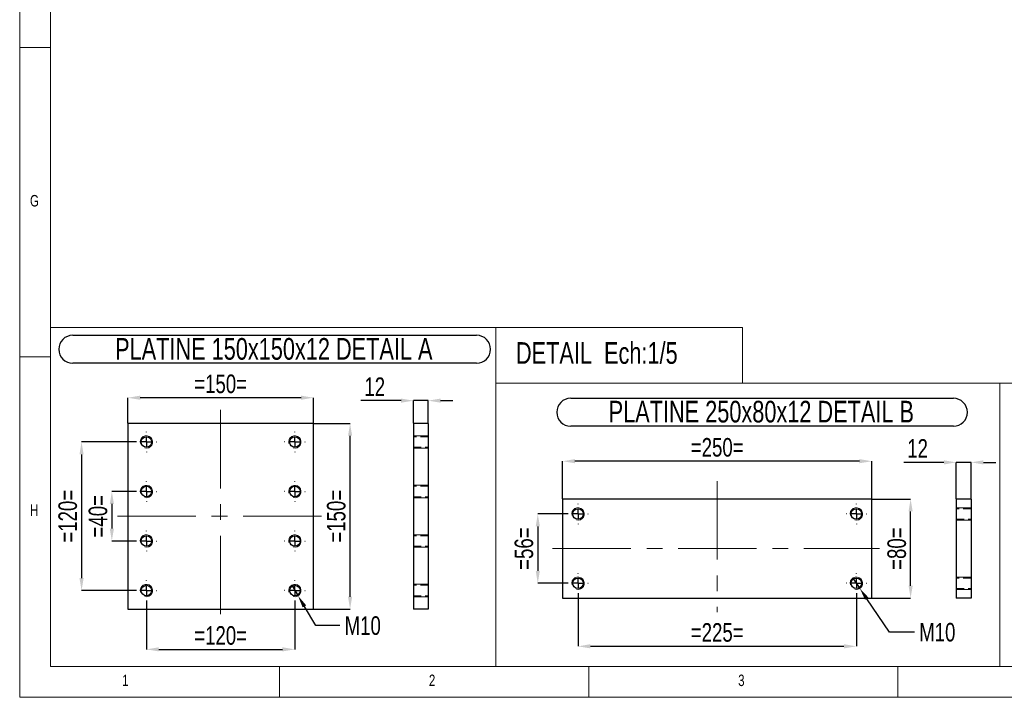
# Model space of a CAD drawing. Header units: millimetres. Extents: x 5 to 3649, y 4 to 418.
# Tile 53 of 105: x 1837 to 1996, y 7 to 116. Entities that reach past the tile are written whole.
import ezdxf

# ---------------------------------------------------------------- set-up
doc = ezdxf.new("R2010")
doc.units = ezdxf.units.MM
doc.header["$PDSIZE"] = -1
doc.linetypes.add('CENTERX2', pattern=[20.32, 12.7, -2.54, 2.54, -2.54])
doc.linetypes.add('HIDDEN', pattern=[1.905, 1.27, -0.635])
for name, color, linetype in [('COTES', 1, 'Continuous'), ('NOTES', 6, 'Continuous'), ('TRAIT-FINS', 9, 'Continuous'), ('TRAIT-MIXTES', 3, 'CENTERX2'), ('TRAIT-TIRET', 2, 'HIDDEN')]:
    doc.layers.add(name, color=color, linetype=linetype)
doc.layers.add('TRAIT-FORT', color=4, linetype='Continuous', lineweight=25)
doc.styles.add('SLDTEXTSTYLE0', font='TXT', dxfattribs={"width": 0.75})
doc.dimstyles.new('SLDDIMSTYLE3', dxfattribs={"dimtxt": 3, "dimasz": 2, "dimexe": 0, "dimexo": 0.0625, "dimgap": 0.75, "dimtad": 1, "dimdec": 0, "dimlfac": 5, "dimrnd": 1e-09, "dimzin": 12, "dimdsep": 46, "dimtxsty": 'SLDTEXTSTYLE0', "dimsah": 1, "dimcen": 0.09, "dimadec": 0, "dimazin": 3, "dimtfac": 1, "dimtdec": 0, "dimtmove": 0, "dimatfit": 0, "dimfxl": 1, "dimfrac": 2, "dimtolj": 1, "dimtzin": 12, "dimarcsym": 0})
doc.dimstyles.new('SLDDIMSTYLE4', dxfattribs={"dimtxt": 3, "dimasz": 2, "dimexe": 0, "dimexo": 0.0625, "dimgap": 0.75, "dimtad": 1, "dimdec": 0, "dimlfac": 5, "dimrnd": 1e-09, "dimzin": 12, "dimdsep": 46, "dimtxsty": 'SLDTEXTSTYLE0', "dimsah": 1, "dimcen": 0.09, "dimadec": 0, "dimazin": 3, "dimtfac": 1, "dimtdec": 0, "dimtofl": 0, "dimtmove": 0, "dimatfit": 3, "dimfxl": 1, "dimfrac": 2, "dimtolj": 1, "dimtzin": 12, "dimarcsym": 0})
doc.dimstyles.new('SLDDIMSTYLE5', dxfattribs={"dimtxt": 3, "dimasz": 2, "dimexe": 0, "dimexo": 0.0625, "dimgap": 0.75, "dimtad": 0, "dimtih": 1, "dimtoh": 1, "dimdec": 0, "dimlfac": 5, "dimrnd": 1e-09, "dimzin": 12, "dimdsep": 46, "dimtxsty": 'SLDTEXTSTYLE0', "dimblk1": 'NONE', "dimsah": 1, "dimcen": 0, "dimadec": 0, "dimazin": 3, "dimtfac": 1, "dimtdec": 0, "dimtmove": 0, "dimatfit": 3, "dimldrblk": 'NONE', "dimfxl": 1, "dimfrac": 2, "dimtolj": 1, "dimtzin": 12, "dimarcsym": 0})

# ---------------------------------------------------------------- blocks, each defined once
blk = doc.blocks.new('*D2186')
at = {"layer": 'COTES', "color": 0, "lineweight": -2, "transparency": 16777216}
for p, q in [((1855.71, 39.97), (1851.83, 39.97)), ((1851.83, 37.97), (1851.83, 33.97)), ((1855.71, 31.97), (1851.83, 31.97))]:
    blk.add_line(p, q, dxfattribs=at)
at = {"layer": 'COTES', "color": 0, "transparency": 16777216}
for points in [[(1851.5, 37.97), (1852.17, 37.97), (1851.83, 39.97)], [(1851.5, 33.97), (1852.17, 33.97), (1851.83, 31.97)]]:
    blk.add_solid(points, dxfattribs=at)
at = {"layer": 'Defpoints', "color": 0, "transparency": 16777216}
for p in [(1855.77, 39.97), (1851.83, 31.97), (1855.77, 31.97)]:
    blk.add_point(p, dxfattribs=at)
at = {"layer": 'COTES', "color": 0, "transparency": 16777216, "insert": (1848.08, 35.97), "char_height": 3, "attachment_point": 2, "rotation": 90, "style": 'SLDTEXTSTYLE0'}
blk.add_mtext('\\A1;=40=', dxfattribs=at)
blk = doc.blocks.new('*D2187')
at = {"layer": 'COTES', "color": 0, "lineweight": -2, "transparency": 16777216}
for p, q in [((1855.71, 47.97), (1846.94, 47.97)), ((1846.94, 45.97), (1846.94, 25.97)), ((1855.71, 23.97), (1846.94, 23.97))]:
    blk.add_line(p, q, dxfattribs=at)
at = {"layer": 'COTES', "color": 0, "transparency": 16777216}
for points in [[(1846.6, 45.97), (1847.27, 45.97), (1846.94, 47.97)], [(1846.6, 25.97), (1847.27, 25.97), (1846.94, 23.97)]]:
    blk.add_solid(points, dxfattribs=at)
at = {"layer": 'Defpoints', "color": 0, "transparency": 16777216}
for p in [(1855.77, 47.97), (1846.94, 23.97), (1855.77, 23.97)]:
    blk.add_point(p, dxfattribs=at)
at = {"layer": 'COTES', "color": 0, "transparency": 16777216, "insert": (1843.19, 35.97), "char_height": 3, "attachment_point": 2, "rotation": 90, "style": 'SLDTEXTSTYLE0'}
blk.add_mtext('\\A1;=120=', dxfattribs=at)
blk = doc.blocks.new('*D2188')
at = {"layer": 'COTES', "color": 0, "lineweight": -2, "transparency": 16777216}
for p, q in [((1857.42, 22.26), (1857.42, 14.46)), ((1881.42, 22.26), (1881.42, 14.46)), ((1859.42, 14.46), (1879.42, 14.46))]:
    blk.add_line(p, q, dxfattribs=at)
at = {"layer": 'COTES', "color": 0, "transparency": 16777216}
for points in [[(1859.42, 14.79), (1859.42, 14.13), (1857.42, 14.46)], [(1879.42, 14.79), (1879.42, 14.13), (1881.42, 14.46)]]:
    blk.add_solid(points, dxfattribs=at)
at = {"layer": 'Defpoints', "color": 0, "transparency": 16777216}
for p in [(1857.42, 22.32), (1881.42, 22.32), (1881.42, 14.46)]:
    blk.add_point(p, dxfattribs=at)
at = {"layer": 'COTES', "color": 0, "transparency": 16777216, "insert": (1869.42, 18.21), "char_height": 3, "attachment_point": 2, "style": 'SLDTEXTSTYLE0'}
blk.add_mtext('\\A1;=120=', dxfattribs=at)
blk = doc.blocks.new('*D2189')
at = {"layer": 'COTES', "color": 0, "lineweight": -2, "transparency": 16777216}
for p, q in [((1854.42, 51.03), (1854.42, 55.12)), ((1882.42, 55.12), (1856.42, 55.12)), ((1884.42, 51.03), (1884.42, 55.12))]:
    blk.add_line(p, q, dxfattribs=at)
at = {"layer": 'COTES', "color": 0, "transparency": 16777216}
for points in [[(1856.42, 55.46), (1856.42, 54.79), (1854.42, 55.12)], [(1882.42, 55.46), (1882.42, 54.79), (1884.42, 55.12)]]:
    blk.add_solid(points, dxfattribs=at)
at = {"layer": 'Defpoints', "color": 0, "transparency": 16777216}
for p in [(1854.42, 55.12), (1854.42, 50.97), (1884.42, 50.97)]:
    blk.add_point(p, dxfattribs=at)
at = {"layer": 'COTES', "color": 0, "transparency": 16777216, "insert": (1869.42, 58.87), "char_height": 3, "attachment_point": 2, "style": 'SLDTEXTSTYLE0'}
blk.add_mtext('\\A1;=150=', dxfattribs=at)
blk = doc.blocks.new('*D2190')
at = {"layer": 'COTES', "color": 0, "lineweight": -2, "transparency": 16777216}
for p, q in [((1880.91, 24.83), (1881.94, 23.11)), ((1884.83, 18.3), (1882.97, 21.4)), ((1888.72, 18.3), (1884.83, 18.3))]:
    blk.add_line(p, q, dxfattribs=at)
at = {"layer": 'COTES', "color": 0, "transparency": 16777216}
blk.add_solid([(1883.26, 21.57), (1882.68, 21.23), (1881.94, 23.11)], dxfattribs=at)
at = {"layer": 'Defpoints', "color": 0, "transparency": 16777216}
for p in [(1880.91, 24.83), (1881.94, 23.11)]:
    blk.add_point(p, dxfattribs=at)
at = {"layer": 'COTES', "color": 0, "transparency": 16777216, "insert": (1889.47, 19.8), "char_height": 3, "attachment_point": 1, "style": 'SLDTEXTSTYLE0'}
blk.add_mtext('\\A1;M10', dxfattribs=at)
blk = doc.blocks.new('_None')
blk = doc.blocks.new('*D2191')
at = {"layer": 'COTES', "color": 0, "lineweight": -2, "transparency": 16777216}
for p, q in [((1884.49, 50.97), (1890.35, 50.97)), ((1890.35, 22.97), (1890.35, 48.97)), ((1884.49, 20.97), (1890.35, 20.97))]:
    blk.add_line(p, q, dxfattribs=at)
at = {"layer": 'COTES', "color": 0, "transparency": 16777216}
for points in [[(1890.02, 48.97), (1890.69, 48.97), (1890.35, 50.97)], [(1890.02, 22.97), (1890.69, 22.97), (1890.35, 20.97)]]:
    blk.add_solid(points, dxfattribs=at)
at = {"layer": 'Defpoints', "color": 0, "transparency": 16777216}
for p in [(1884.42, 50.97), (1890.35, 50.97), (1884.42, 20.97)]:
    blk.add_point(p, dxfattribs=at)
at = {"layer": 'COTES', "color": 0, "transparency": 16777216, "insert": (1886.6, 35.97), "char_height": 3, "attachment_point": 2, "rotation": 90, "style": 'SLDTEXTSTYLE0'}
blk.add_mtext('\\A1;=150=', dxfattribs=at)
blk = doc.blocks.new('SW_NOTE_121')
at = {"layer": 'NOTES', "color": 0}
for p, q in [((-0.07, 4.97), (65.21, 4.97)), ((65.21, 0.44), (-0.07, 0.44))]:
    blk.add_line(p, q, dxfattribs=at)
for centre, start, end in [((-0.07, 2.7), 90, 270), ((65.21, 2.7), 270, 90)]:
    blk.add_arc(centre, 2.26, start, end, dxfattribs=at)
at = {"layer": 'NOTES', "color": 0, "insert": (32.43, 4.51), "char_height": 3.5, "attachment_point": 2, "style": 'SLDTEXTSTYLE0'}
blk.add_mtext('PLATINE 150x150x12 DETAIL A', dxfattribs=at)
blk = doc.blocks.new('SW_CENTERMARKSYMBOL_324')
at = {"layer": 'TRAIT-MIXTES', "color": 0}
for p, q in [((0, 1.6), (0, 1.65)), ((-1.6, 0), (-1.65, 0)), ((0, 0), (-0.8, 0)), ((0, 0), (0, 0.8)), ((0, 0), (0, -0.8)), ((0, 0), (0.8, 0)), ((1.6, 0), (1.65, 0)), ((0, -1.6), (0, -1.65))]:
    blk.add_line(p, q, dxfattribs=at)
blk = doc.blocks.new('SW_CENTERMARKSYMBOL_325')
at = {"layer": 'TRAIT-MIXTES', "color": 0}
for p, q in [((0, 1.6), (0, 1.65)), ((-1.6, 0), (-1.65, 0)), ((0, 0), (-0.8, 0)), ((0, 0), (0, 0.8)), ((0, 0), (0, -0.8)), ((0, 0), (0.8, 0)), ((1.6, 0), (1.65, 0)), ((0, -1.6), (0, -1.65))]:
    blk.add_line(p, q, dxfattribs=at)
blk = doc.blocks.new('SW_CENTERMARKSYMBOL_326')
at = {"layer": 'TRAIT-MIXTES', "color": 0}
for p, q in [((0, 1.6), (0, 1.65)), ((-1.6, 0), (-1.65, 0)), ((0, 0), (-0.8, 0)), ((0, 0), (0, 0.8)), ((0, 0), (0, -0.8)), ((0, 0), (0.8, 0)), ((1.6, 0), (1.65, 0)), ((0, -1.6), (0, -1.65))]:
    blk.add_line(p, q, dxfattribs=at)
blk = doc.blocks.new('SW_CENTERMARKSYMBOL_327')
at = {"layer": 'TRAIT-MIXTES', "color": 0}
for p, q in [((0, 1.6), (0, 1.65)), ((-1.6, 0), (-1.65, 0)), ((0, 0), (-0.8, 0)), ((0, 0), (0, 0.8)), ((0, 0), (0, -0.8)), ((0, 0), (0.8, 0)), ((1.6, 0), (1.65, 0)), ((0, -1.6), (0, -1.65))]:
    blk.add_line(p, q, dxfattribs=at)
blk = doc.blocks.new('SW_CENTERMARKSYMBOL_328')
at = {"layer": 'TRAIT-MIXTES', "color": 0}
for p, q in [((0, 1.6), (0, 1.65)), ((-1.6, 0), (-1.65, 0)), ((0, 0), (-0.8, 0)), ((0, 0), (0, 0.8)), ((0, 0), (0, -0.8)), ((0, 0), (0.8, 0)), ((1.6, 0), (1.65, 0)), ((0, -1.6), (0, -1.65))]:
    blk.add_line(p, q, dxfattribs=at)
blk = doc.blocks.new('SW_CENTERMARKSYMBOL_329')
at = {"layer": 'TRAIT-MIXTES', "color": 0}
for p, q in [((0, 1.6), (0, 1.65)), ((-1.6, 0), (-1.65, 0)), ((0, 0), (-0.8, 0)), ((0, 0), (0, 0.8)), ((0, 0), (0, -0.8)), ((0, 0), (0.8, 0)), ((1.6, 0), (1.65, 0)), ((0, -1.6), (0, -1.65))]:
    blk.add_line(p, q, dxfattribs=at)
blk = doc.blocks.new('SW_CENTERMARKSYMBOL_330')
at = {"layer": 'TRAIT-MIXTES', "color": 0}
for p, q in [((0, 1.6), (0, 1.65)), ((-1.6, 0), (-1.65, 0)), ((0, 0), (-0.8, 0)), ((0, 0), (0, 0.8)), ((0, 0), (0, -0.8)), ((0, 0), (0.8, 0)), ((1.6, 0), (1.65, 0)), ((0, -1.6), (0, -1.65))]:
    blk.add_line(p, q, dxfattribs=at)
blk = doc.blocks.new('SW_CENTERMARKSYMBOL_331')
at = {"layer": 'TRAIT-MIXTES', "color": 0}
for p, q in [((0, 1.6), (0, 1.65)), ((-1.6, 0), (-1.65, 0)), ((0, 0), (-0.8, 0)), ((0, 0), (0, 0.8)), ((0, 0), (0, -0.8)), ((0, 0), (0.8, 0)), ((1.6, 0), (1.65, 0)), ((0, -1.6), (0, -1.65))]:
    blk.add_line(p, q, dxfattribs=at)
blk = doc.blocks.new('*D2192')
at = {"layer": 'COTES', "color": 0, "lineweight": -2, "transparency": 16777216}
for p, q in [((1925.5, 36.34), (1920.7, 36.34)), ((1920.7, 34.34), (1920.7, 27.14)), ((1925.5, 25.14), (1920.7, 25.14))]:
    blk.add_line(p, q, dxfattribs=at)
at = {"layer": 'COTES', "color": 0, "transparency": 16777216}
for points in [[(1920.37, 34.34), (1921.04, 34.34), (1920.7, 36.34)], [(1920.37, 27.14), (1921.04, 27.14), (1920.7, 25.14)]]:
    blk.add_solid(points, dxfattribs=at)
at = {"layer": 'Defpoints', "color": 0, "transparency": 16777216}
for p in [(1925.56, 36.34), (1920.7, 25.14), (1925.56, 25.14)]:
    blk.add_point(p, dxfattribs=at)
at = {"layer": 'COTES', "color": 0, "transparency": 16777216, "insert": (1916.95, 30.74), "char_height": 3, "attachment_point": 2, "rotation": 90, "style": 'SLDTEXTSTYLE0'}
blk.add_mtext('\\A1;=56=', dxfattribs=at)
blk = doc.blocks.new('*D2193')
at = {"layer": 'COTES', "color": 0, "lineweight": -2, "transparency": 16777216}
for p, q in [((1927.21, 23.43), (1927.21, 14.95)), ((1972.21, 23.43), (1972.21, 14.95)), ((1929.21, 14.95), (1970.21, 14.95))]:
    blk.add_line(p, q, dxfattribs=at)
at = {"layer": 'COTES', "color": 0, "transparency": 16777216}
for points in [[(1929.21, 15.29), (1929.21, 14.62), (1927.21, 14.95)], [(1970.21, 15.29), (1970.21, 14.62), (1972.21, 14.95)]]:
    blk.add_solid(points, dxfattribs=at)
at = {"layer": 'Defpoints', "color": 0, "transparency": 16777216}
for p in [(1927.21, 23.49), (1972.21, 23.49), (1972.21, 14.95)]:
    blk.add_point(p, dxfattribs=at)
at = {"layer": 'COTES', "color": 0, "transparency": 16777216, "insert": (1949.71, 18.7), "char_height": 3, "attachment_point": 2, "style": 'SLDTEXTSTYLE0'}
blk.add_mtext('\\A1;=225=', dxfattribs=at)
blk = doc.blocks.new('*D2194')
at = {"layer": 'COTES', "color": 0, "lineweight": -2, "transparency": 16777216}
for p, q in [((1924.71, 38.8), (1924.71, 44.86)), ((1972.71, 44.86), (1926.71, 44.86)), ((1974.71, 38.8), (1974.71, 44.86))]:
    blk.add_line(p, q, dxfattribs=at)
at = {"layer": 'COTES', "color": 0, "transparency": 16777216}
for points in [[(1926.71, 45.2), (1926.71, 44.53), (1924.71, 44.86)], [(1972.71, 45.2), (1972.71, 44.53), (1974.71, 44.86)]]:
    blk.add_solid(points, dxfattribs=at)
at = {"layer": 'Defpoints', "color": 0, "transparency": 16777216}
for p in [(1924.71, 44.86), (1924.71, 38.74), (1974.71, 38.74)]:
    blk.add_point(p, dxfattribs=at)
at = {"layer": 'COTES', "color": 0, "transparency": 16777216, "insert": (1949.71, 48.61), "char_height": 3, "attachment_point": 2, "style": 'SLDTEXTSTYLE0'}
blk.add_mtext('\\A1;=250=', dxfattribs=at)
blk = doc.blocks.new('*D2195')
at = {"layer": 'COTES', "color": 0, "lineweight": -2, "transparency": 16777216}
for p, q in [((1974.77, 38.74), (1980.98, 38.74)), ((1980.98, 24.74), (1980.98, 36.74)), ((1974.77, 22.74), (1980.98, 22.74))]:
    blk.add_line(p, q, dxfattribs=at)
at = {"layer": 'COTES', "color": 0, "transparency": 16777216}
for points in [[(1980.65, 36.74), (1981.32, 36.74), (1980.98, 38.74)], [(1980.65, 24.74), (1981.32, 24.74), (1980.98, 22.74)]]:
    blk.add_solid(points, dxfattribs=at)
at = {"layer": 'Defpoints', "color": 0, "transparency": 16777216}
for p in [(1974.71, 38.74), (1980.98, 38.74), (1974.71, 22.74)]:
    blk.add_point(p, dxfattribs=at)
at = {"layer": 'COTES', "color": 0, "transparency": 16777216, "insert": (1977.23, 30.74), "char_height": 3, "attachment_point": 2, "rotation": 90, "style": 'SLDTEXTSTYLE0'}
blk.add_mtext('\\A1;=80=', dxfattribs=at)
blk = doc.blocks.new('*D2196')
at = {"layer": 'COTES', "color": 0, "lineweight": -2, "transparency": 16777216}
for p, q in [((1971.65, 25.97), (1972.77, 24.31)), ((1977.55, 17.24), (1973.89, 22.65)), ((1981.62, 17.24), (1977.55, 17.24))]:
    blk.add_line(p, q, dxfattribs=at)
at = {"layer": 'COTES', "color": 0, "transparency": 16777216}
blk.add_solid([(1974.16, 22.84), (1973.61, 22.47), (1972.77, 24.31)], dxfattribs=at)
at = {"layer": 'Defpoints', "color": 0, "transparency": 16777216}
for p in [(1971.65, 25.97), (1972.77, 24.31)]:
    blk.add_point(p, dxfattribs=at)
at = {"layer": 'COTES', "color": 0, "transparency": 16777216, "insert": (1982.37, 18.74), "char_height": 3, "attachment_point": 1, "style": 'SLDTEXTSTYLE0'}
blk.add_mtext('\\A1;M10', dxfattribs=at)
blk = doc.blocks.new('SW_NOTE_122')
at = {"layer": 'NOTES', "color": 0}
for p, q in [((-0.09, 4.92), (61.79, 4.92)), ((61.79, 0.4), (-0.09, 0.4))]:
    blk.add_line(p, q, dxfattribs=at)
for centre, start, end in [((-0.09, 2.66), 90, 270), ((61.79, 2.66), 270, 90)]:
    blk.add_arc(centre, 2.26, start, end, dxfattribs=at)
at = {"layer": 'NOTES', "color": 0, "insert": (30.73, 4.51), "char_height": 3.5, "attachment_point": 2, "style": 'SLDTEXTSTYLE0'}
blk.add_mtext('PLATINE 250x80x12 DETAIL B', dxfattribs=at)
blk = doc.blocks.new('SW_CENTERMARKSYMBOL_332')
at = {"layer": 'TRAIT-MIXTES', "color": 0}
for p, q in [((0, 1.6), (0, 1.65)), ((-1.6, 0), (-1.65, 0)), ((0, 0), (-0.8, 0)), ((0, 0), (0, 0.8)), ((0, 0), (0, -0.8)), ((0, 0), (0.8, 0)), ((1.6, 0), (1.65, 0)), ((0, -1.6), (0, -1.65))]:
    blk.add_line(p, q, dxfattribs=at)
blk = doc.blocks.new('SW_CENTERMARKSYMBOL_333')
at = {"layer": 'TRAIT-MIXTES', "color": 0}
for p, q in [((0, 1.6), (0, 1.65)), ((-1.6, 0), (-1.65, 0)), ((0, 0), (-0.8, 0)), ((0, 0), (0, 0.8)), ((0, 0), (0, -0.8)), ((0, 0), (0.8, 0)), ((1.6, 0), (1.65, 0)), ((0, -1.6), (0, -1.65))]:
    blk.add_line(p, q, dxfattribs=at)
blk = doc.blocks.new('SW_CENTERMARKSYMBOL_334')
at = {"layer": 'TRAIT-MIXTES', "color": 0}
for p, q in [((0, 1.6), (0, 1.65)), ((-1.6, 0), (-1.65, 0)), ((0, 0), (-0.8, 0)), ((0, 0), (0, 0.8)), ((0, 0), (0, -0.8)), ((0, 0), (0.8, 0)), ((1.6, 0), (1.65, 0)), ((0, -1.6), (0, -1.65))]:
    blk.add_line(p, q, dxfattribs=at)
blk = doc.blocks.new('SW_CENTERMARKSYMBOL_335')
at = {"layer": 'TRAIT-MIXTES', "color": 0}
for p, q in [((0, 1.6), (0, 1.65)), ((-1.6, 0), (-1.65, 0)), ((0, 0), (-0.8, 0)), ((0, 0), (0, 0.8)), ((0, 0), (0, -0.8)), ((0, 0), (0.8, 0)), ((1.6, 0), (1.65, 0)), ((0, -1.6), (0, -1.65))]:
    blk.add_line(p, q, dxfattribs=at)
blk = doc.blocks.new('*D2205')
at = {"layer": 'COTES', "color": 0, "lineweight": -2, "transparency": 16777216}
for p, q in [((1898.59, 54.65), (1892.09, 54.65)), ((1900.59, 51.03), (1900.59, 54.65)), ((1902.99, 54.65), (1900.59, 54.65)), ((1902.99, 51.03), (1902.99, 54.65)), ((1904.99, 54.65), (1906.99, 54.65))]:
    blk.add_line(p, q, dxfattribs=at)
at = {"layer": 'COTES', "color": 0, "transparency": 16777216}
for points in [[(1898.59, 54.99), (1898.59, 54.32), (1900.59, 54.65)], [(1904.99, 54.99), (1904.99, 54.32), (1902.99, 54.65)]]:
    blk.add_solid(points, dxfattribs=at)
at = {"layer": 'Defpoints', "color": 0, "transparency": 16777216}
for p in [(1900.59, 54.65), (1900.59, 50.97), (1902.99, 50.97)]:
    blk.add_point(p, dxfattribs=at)
at = {"layer": 'COTES', "color": 0, "transparency": 16777216, "insert": (1894.34, 58.4), "char_height": 3, "attachment_point": 2, "style": 'SLDTEXTSTYLE0'}
blk.add_mtext('\\A1;12', dxfattribs=at)
blk = doc.blocks.new('*D2206')
at = {"layer": 'COTES', "color": 0, "lineweight": -2, "transparency": 16777216}
for p, q in [((1986.36, 44.68), (1979.86, 44.68)), ((1988.36, 38.8), (1988.36, 44.68)), ((1990.76, 44.68), (1988.36, 44.68)), ((1990.76, 38.8), (1990.76, 44.68)), ((1992.76, 44.68), (1994.76, 44.68))]:
    blk.add_line(p, q, dxfattribs=at)
at = {"layer": 'COTES', "color": 0, "transparency": 16777216}
for points in [[(1986.36, 45.01), (1986.36, 44.34), (1988.36, 44.68)], [(1992.76, 45.01), (1992.76, 44.34), (1990.76, 44.68)]]:
    blk.add_solid(points, dxfattribs=at)
at = {"layer": 'Defpoints', "color": 0, "transparency": 16777216}
for p in [(1988.36, 44.68), (1988.36, 38.74), (1990.76, 38.74)]:
    blk.add_point(p, dxfattribs=at)
at = {"layer": 'COTES', "color": 0, "transparency": 16777216, "insert": (1982.11, 48.43), "char_height": 3, "attachment_point": 2, "style": 'SLDTEXTSTYLE0'}
blk.add_mtext('\\A1;12', dxfattribs=at)

msp = doc.modelspace()

# ---------------------------------------------------------------- linework, layer by layer
at = {"lineweight": 18}
for p, q in [((1836.932432, 416.713779), (1836.932432, 6.713779)), ((1841.932432, 411.713779), (1841.932432, 11.713779)), ((1836.932432, 111.713779), (1841.932432, 111.713779)), ((1913.920687, 66.480924), (1841.932432, 66.480924)), ((1841.932432, 66.480924), (1841.932432, 11.713779)), ((1913.920687, 66.480924), (1913.920687, 11.713779)), ((1913.920687, 57.47145), (1913.920687, 66.480924)), ((1913.920687, 66.480924), (1953.799726, 66.480924)), ((1953.799726, 57.47145), (1953.799726, 66.480924)), ((1841.932432, 61.713779), (1836.932432, 61.713779)), ((1913.920687, 11.713779), (1913.920687, 57.47145)), ((1913.920687, 57.47145), (1995.409228, 57.47145)), ((1913.920687, 57.47145), (1953.799726, 57.47145)), ((1995.409228, 11.713779), (1995.409228, 57.47145)), ((1995.409228, 11.713779), (1995.409228, 57.47145)), ((1995.409228, 57.47145), (2070.595548, 57.47145)), ((1913.920687, 11.713779), (1841.932432, 11.713779)), ((1841.932432, 11.713779), (2415.932432, 11.713779)), ((1878.932432, 6.713779), (1878.932432, 11.713779)), ((1913.920687, 11.713779), (1995.409228, 11.713779)), ((1928.932432, 11.713779), (1928.932432, 6.713779)), ((1978.932432, 6.713779), (1978.932432, 11.713779)), ((1995.409228, 11.713779), (2070.595548, 11.713779)), ((1836.932432, 6.713779), (2420.932432, 6.713779))]:
    msp.add_line(p, q, dxfattribs=at)
at = {"layer": 'TRAIT-FINS', "lineweight": 18}
for p, q in [((1902.99255, 48.969242), (1900.59255, 48.969242)), ((1900.59255, 48.969242), (1900.59255, 46.969242)), ((1902.99255, 48.969242), (1900.59255, 48.969242)), ((1900.59255, 48.969242), (1900.59255, 46.969242)), ((1902.99255, 46.969242), (1900.59255, 46.969242)), ((1902.99255, 46.969242), (1900.59255, 46.969242)), ((1902.99255, 40.969242), (1900.59255, 40.969242)), ((1900.59255, 40.969242), (1900.59255, 38.969242)), ((1902.99255, 40.969242), (1900.59255, 40.969242)), ((1900.59255, 40.969242), (1900.59255, 38.969242)), ((1902.99255, 38.969242), (1900.59255, 38.969242)), ((1902.99255, 38.969242), (1900.59255, 38.969242)), ((1990.763942, 37.339503), (1988.363942, 37.339503)), ((1988.363942, 37.339503), (1988.363942, 35.339503)), ((1990.763942, 37.339503), (1988.363942, 37.339503)), ((1988.363942, 37.339503), (1988.363942, 35.339503)), ((1990.763942, 35.339503), (1988.363942, 35.339503)), ((1990.763942, 35.339503), (1988.363942, 35.339503)), ((1902.99255, 32.969242), (1900.59255, 32.969242)), ((1900.59255, 32.969242), (1900.59255, 30.969242)), ((1902.99255, 32.969242), (1900.59255, 32.969242)), ((1900.59255, 32.969242), (1900.59255, 30.969242)), ((1902.99255, 30.969242), (1900.59255, 30.969242)), ((1902.99255, 30.969242), (1900.59255, 30.969242)), ((1990.763942, 26.139503), (1988.363942, 26.139503)), ((1988.363942, 26.139503), (1988.363942, 24.139503)), ((1990.763942, 26.139503), (1988.363942, 26.139503)), ((1988.363942, 26.139503), (1988.363942, 24.139503)), ((1902.99255, 24.969242), (1900.59255, 24.969242)), ((1900.59255, 24.969242), (1900.59255, 22.969242)), ((1902.99255, 24.969242), (1900.59255, 24.969242)), ((1900.59255, 24.969242), (1900.59255, 22.969242)), ((1990.763942, 24.139503), (1988.363942, 24.139503)), ((1990.763942, 24.139503), (1988.363942, 24.139503)), ((1902.99255, 22.969242), (1900.59255, 22.969242)), ((1902.99255, 22.969242), (1900.59255, 22.969242))]:
    msp.add_line(p, q, dxfattribs=at)
for centre in [(1857.4227, 47.969242), (1881.4227, 47.969242), (1857.4227, 39.969242), (1881.4227, 39.969242), (1927.207535, 36.339503), (1972.207535, 36.339503), (1857.4227, 31.969242), (1881.4227, 31.969242), (1927.207535, 25.139503), (1972.207535, 25.139503), (1857.4227, 23.969242), (1881.4227, 23.969242)]:
    msp.add_arc(centre, 1, 255, 195, dxfattribs=at)
at = {"layer": 'TRAIT-FORT', "lineweight": 25}
for p, q in [((1854.422701, 50.969005), (1854.422701, 20.969463)), ((1884.4227, 50.969005), (1854.422701, 50.969005)), ((1884.4227, 20.969463), (1884.4227, 50.969005)), ((1902.99255, 50.969242), (1900.59255, 50.969242)), ((1900.59255, 50.969242), (1900.59255, 20.969242)), ((1902.99255, 50.969242), (1902.99255, 20.969242)), ((1924.707534, 38.739297), (1924.707534, 22.739694)), ((1974.707534, 38.739297), (1924.707534, 38.739297)), ((1974.707534, 22.739694), (1974.707534, 38.739297)), ((1990.763942, 38.739503), (1988.363942, 38.739503)), ((1988.363942, 38.739503), (1988.363942, 22.739503)), ((1990.763942, 38.739503), (1990.763942, 22.739503)), ((1924.707534, 22.739694), (1974.707534, 22.739694)), ((1990.763942, 22.739503), (1988.363942, 22.739503)), ((1854.422701, 20.969463), (1884.4227, 20.969463)), ((1902.99255, 20.969242), (1900.59255, 20.969242))]:
    msp.add_line(p, q, dxfattribs=at)
for centre in [(1857.4227, 47.969242), (1881.4227, 47.969242), (1857.4227, 39.969242), (1881.4227, 39.969242), (1927.207535, 36.339503), (1972.207535, 36.339503), (1857.4227, 31.969242), (1881.4227, 31.969242), (1927.207535, 25.139503), (1972.207535, 25.139503), (1857.4227, 23.969242), (1881.4227, 23.969242)]:
    msp.add_circle(centre, 0.85, dxfattribs=at)
at = {"layer": 'TRAIT-MIXTES', "lineweight": 18}
for p, q in [((1869.4227, 53.151609), (1869.4227, 19.350119)), ((1949.707535, 41.656597), (1949.707535, 20.486817)), ((1852.729095, 35.969242), (1885.967675, 35.969242)), ((1923.071024, 30.739503), (1975.956984, 30.739503))]:
    msp.add_line(p, q, dxfattribs=at)
at = {"layer": 'TRAIT-TIRET'}
for p, q in [((1902.99255, 48.819242), (1900.59255, 48.819242)), ((1900.59255, 47.119242), (1902.99255, 47.119242)), ((1902.99255, 40.819242), (1900.59255, 40.819242)), ((1900.59255, 39.119242), (1902.99255, 39.119242)), ((1990.763942, 37.189503), (1988.363942, 37.189503)), ((1988.363942, 35.489503), (1990.763942, 35.489503)), ((1902.99255, 32.819242), (1900.59255, 32.819242)), ((1900.59255, 31.119242), (1902.99255, 31.119242)), ((1990.763942, 25.989503), (1988.363942, 25.989503)), ((1902.99255, 24.819242), (1900.59255, 24.819242)), ((1988.363942, 24.289503), (1990.763942, 24.289503)), ((1900.59255, 23.119242), (1902.99255, 23.119242))]:
    msp.add_line(p, q, dxfattribs=at)

# ---------------------------------------------------------------- block references
at = {"layer": 'NOTES'}
for name, p in [('SW_NOTE_121', (1845.59075, 60.259867)), ('SW_NOTE_122', (1926.114646, 50.114704))]:
    msp.add_blockref(name, p, dxfattribs=at)
at = {"layer": 'TRAIT-MIXTES'}
for name, p in [('SW_CENTERMARKSYMBOL_328', (1857.4227, 47.969242)), ('SW_CENTERMARKSYMBOL_327', (1881.4227, 47.969242)), ('SW_CENTERMARKSYMBOL_329', (1857.4227, 39.969242)), ('SW_CENTERMARKSYMBOL_324', (1881.4227, 39.969242)), ('SW_CENTERMARKSYMBOL_335', (1927.207535, 36.339503)), ('SW_CENTERMARKSYMBOL_333', (1972.207535, 36.339503)), ('SW_CENTERMARKSYMBOL_330', (1857.4227, 31.969242)), ('SW_CENTERMARKSYMBOL_326', (1881.4227, 31.969242)), ('SW_CENTERMARKSYMBOL_331', (1857.4227, 23.969242)), ('SW_CENTERMARKSYMBOL_325', (1881.4227, 23.969242)), ('SW_CENTERMARKSYMBOL_334', (1927.207535, 25.139503)), ('SW_CENTERMARKSYMBOL_332', (1972.207535, 25.139503))]:
    msp.add_blockref(name, p, dxfattribs=at)

# ---------------------------------------------------------------- texts
at = {"layer": 'NOTES', "attachment_point": 1, "style": 'SLDTEXTSTYLE0'}
for s, insert, char_height in [('G', (1838.599099, 87.881796), 1.852083), ('DETAIL  Ech:1/5', (1917.172572, 64.102246), 3.5), ('H', (1838.599099, 37.881796), 1.852083), ('1', (1853.515773, 10.381796), 1.852083), ('2', (1903.099107, 10.381796), 1.852083), ('3', (1953.099107, 10.381796), 1.852083)]:
    msp.add_mtext(s, dxfattribs=dict(at, insert=insert, char_height=char_height))

# ---------------------------------------------------------------- dimensions: what is measured, and where the dimension line sits
at = {"layer": 'COTES'}
for base, p1, p2, picture, middle in [((1854.4227, 55.123047), (1884.4227, 50.969242), (1854.4227, 50.969242), '*D2189', (1869.4227, 55.123047)), ((1924.707535, 44.864696), (1974.707535, 38.739503), (1924.707535, 38.739503), '*D2194', (1949.707535, 44.864696)), ((1881.4227, 14.460055), (1857.4227, 22.319242), (1881.4227, 22.319242), '*D2188', (1869.4227, 14.460055)), ((1972.207535, 14.953685), (1927.207535, 23.489503), (1972.207535, 23.489503), '*D2193', (1949.707535, 14.953685))]:
    dim = msp.add_linear_dim(base=base, p1=p1, p2=p2, text='=<>=', dimstyle='SLDDIMSTYLE4', dxfattribs=at)
    dim.commit()
    dim.dimension.update_dxf_attribs({"geometry": picture, "text_midpoint": middle, "dimtype": 160})
for base, p1, p2, picture, middle in [((1900.59255, 54.653294), (1902.99255, 50.969242), (1900.59255, 50.969242), '*D2205', (1894.34255, 54.653294)), ((1988.363942, 44.677843), (1990.763942, 38.739503), (1988.363942, 38.739503), '*D2206', (1982.113942, 44.677843))]:
    dim = msp.add_linear_dim(base=base, p1=p1, p2=p2, dimstyle='SLDDIMSTYLE3', dxfattribs=at)
    dim.commit()
    dim.dimension.update_dxf_attribs({"geometry": picture, "text_midpoint": middle, "dimtype": 160})
for base, p1, p2, dimstyle, picture, middle in [((1890.354111, 50.969242), (1884.4227, 20.969242), (1884.4227, 50.969242), 'SLDDIMSTYLE4', '*D2191', (1890.354111, 35.969242)), ((1846.938106, 23.969242), (1855.7727, 47.969242), (1855.7727, 23.969242), 'SLDDIMSTYLE4', '*D2187', (1846.938106, 35.969242)), ((1851.833006, 31.969242), (1855.7727, 39.969242), (1855.7727, 31.969242), 'SLDDIMSTYLE3', '*D2186', (1851.833006, 35.969242)), ((1980.984987, 38.739503), (1974.707535, 22.739503), (1974.707535, 38.739503), 'SLDDIMSTYLE4', '*D2195', (1980.984987, 30.739503)), ((1920.704142, 25.139503), (1925.557535, 36.339503), (1925.557535, 25.139503), 'SLDDIMSTYLE4', '*D2192', (1920.704142, 30.739503))]:
    dim = msp.add_linear_dim(base=base, p1=p1, p2=p2, angle=90, text='=<>=', dimstyle=dimstyle, dxfattribs=at)
    dim.commit()
    dim.dimension.update_dxf_attribs({"geometry": picture, "text_midpoint": middle, "dimtype": 160})
for p1, p2, picture, middle in [((1971.647348, 25.967869), (1972.767723, 24.311138), '*D2196', (1984.80364, 17.237021)), ((1880.90713, 24.82609), (1881.938269, 23.112395), '*D2190', (1891.907845, 18.300903))]:
    dim = msp.add_diameter_dim_2p(p1=p1, p2=p2, text='M10', dimstyle='SLDDIMSTYLE5', override={"dimpost": '<>'}, dxfattribs=at)
    dim.commit()
    dim.dimension.update_dxf_attribs({"geometry": picture, "text_midpoint": middle, "dimtype": 163})

doc.saveas('drawing.dxf')
